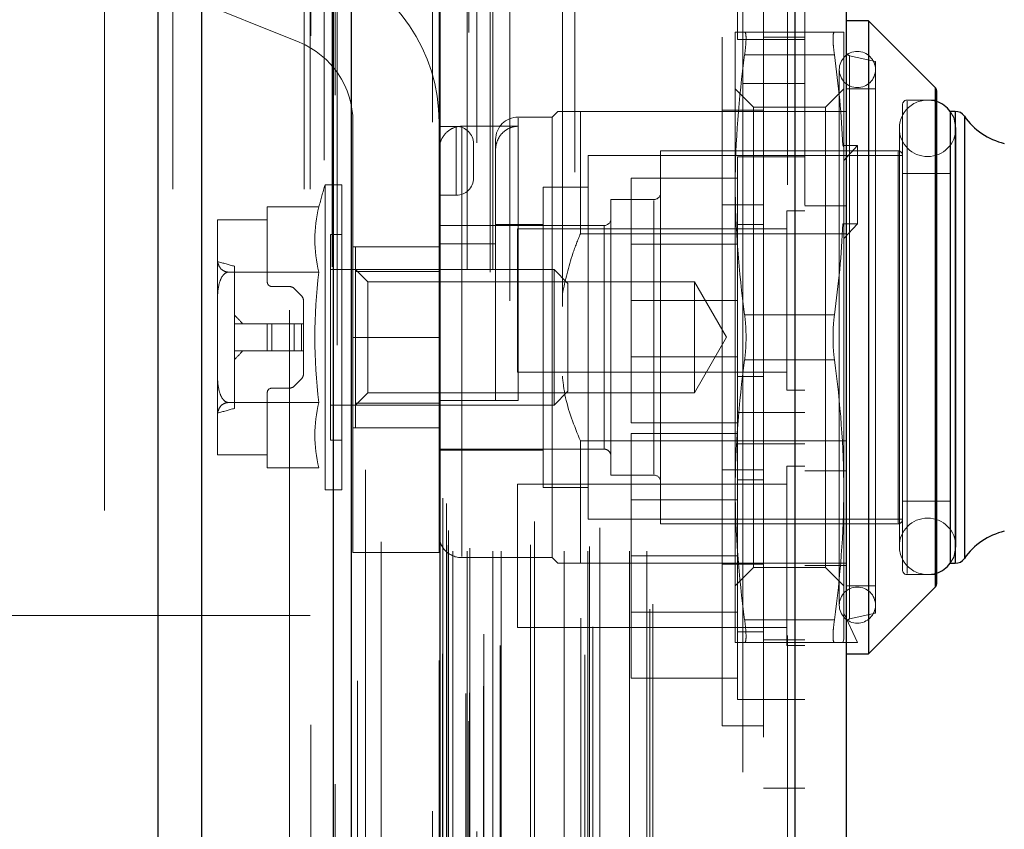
# Model space of a CAD drawing. Header units: inches. Extents: x 0.2 to 10.7, y 0.2 to 7.9.
# Tile 44 of 104: x 2.085 to 2.228, y 4.954 to 5.071. Entities that reach past the tile are written whole.
import ezdxf

# ---------------------------------------------------------------- set-up
doc = ezdxf.new("R2010")
doc.units = ezdxf.units.IN
doc.header["$MEASUREMENT"] = 0
doc.linetypes.add('HIDDEN', pattern=[0.07500000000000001, 0.05, -0.025])
doc.layers.add('DIMENSIONS', color=140, linetype='Continuous')
doc.styles.add('SLDTEXTSTYLE0', font='TXT', dxfattribs={"width": 0.7})
doc.dimstyles.new('SLDDIMSTYLE1', dxfattribs={"dimtxt": 0.0849609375, "dimasz": 0.13, "dimexe": 0, "dimexo": 0.0625, "dimgap": 0.021240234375, "dimtad": 0, "dimtih": 1, "dimtoh": 1, "dimlfac": 12, "dimrnd": 1e-09, "dimzin": 12, "dimdsep": 46, "dimtxsty": 'SLDTEXTSTYLE0', "dimsah": 1, "dimcen": 0.09, "dimadec": 0, "dimazin": 3, "dimtfac": 1, "dimtmove": 0, "dimatfit": 0, "dimfxl": 0, "dimfrac": 2, "dimtolj": 1, "dimtzin": 12, "dimarcsym": 0})

# ---------------------------------------------------------------- blocks, each defined once
blk = doc.blocks.new('_D_8')
at = {"layer": 'DIMENSIONS'}
for p, q in [((1.981681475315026, 4.952462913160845), (1.981681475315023, 5.831757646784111)), ((2.133514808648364, 5.232035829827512), (2.133514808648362, 5.831757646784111)), ((1.395652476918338, 5.706757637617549), (1.367122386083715, 5.706757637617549)), ((1.367122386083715, 5.706757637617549), (1.367122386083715, 5.571726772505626)), ((1.648121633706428, 5.706757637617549), (1.67665172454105, 5.706757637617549)), ((1.67665172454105, 5.706757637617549), (1.67665172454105, 5.571726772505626)), ((1.981681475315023, 5.706757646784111), (1.763254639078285, 5.706757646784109)), ((2.133514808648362, 5.706757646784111), (2.383514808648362, 5.706757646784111)), ((1.367122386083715, 5.571726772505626), (1.395652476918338, 5.571726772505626)), ((1.67665172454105, 5.571726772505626), (1.648121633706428, 5.571726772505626))]:
    blk.add_line(p, q, dxfattribs=at)
for points in [[(1.981681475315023, 5.706757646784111), (1.851681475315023, 5.72675764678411), (1.851681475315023, 5.686757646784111)], [(2.133514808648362, 5.706757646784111), (2.263514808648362, 5.686757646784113), (2.263514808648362, 5.726757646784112)]]:
    blk.add_solid(points, dxfattribs=at)
at = {"layer": 'DIMENSIONS', "char_height": 0.08333333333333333, "attachment_point": 1, "style": 'SLDTEXTSTYLE0'}
for s, insert in [('1.82', (1.395652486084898, 5.833200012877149)), ('46.3', (1.395652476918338, 5.679149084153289))]:
    blk.add_mtext(s, dxfattribs=dict(at, insert=insert))

msp = doc.modelspace()

# ---------------------------------------------------------------- linework, layer by layer
at = {"color": 7, "linetype": 'Continuous', "lineweight": 25}
for p, q in [((2.105438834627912, 3.246619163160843), (2.105438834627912, 5.192448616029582)), ((2.111802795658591, 3.246619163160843), (2.111802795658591, 5.191268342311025)), ((2.130878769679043, 3.246619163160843), (2.130878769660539, 5.182294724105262)), ((2.133514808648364, 3.246619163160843), (2.133514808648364, 5.182035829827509)), ((2.146317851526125, 5.156331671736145), (2.146317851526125, 3.272723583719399)), ((2.197838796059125, 5.147247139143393), (2.197838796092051, 3.28180811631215)), ((2.205275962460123, 5.144301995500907), (2.205275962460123, 3.284753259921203)), ((2.20855680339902, 5.071039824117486), (2.205275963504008, 5.071039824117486)), ((2.218207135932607, 5.061389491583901), (2.20855680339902, 5.071039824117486)), ((2.20855680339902, 5.071039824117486), (2.20855680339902, 4.979176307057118)), ((2.218207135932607, 5.061389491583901), (2.218207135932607, 4.988826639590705)), ((2.21839932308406, 5.060925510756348), (2.21839932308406, 4.989290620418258)), ((2.220367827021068, 5.057916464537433), (2.220367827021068, 4.992299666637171)), ((2.221108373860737, 5.057916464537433), (2.220397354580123, 5.057916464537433)), ((2.221108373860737, 5.057916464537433), (2.221108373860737, 4.992299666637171)), ((2.222454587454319, 5.057213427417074), (2.222454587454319, 4.99300270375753)), ((2.220397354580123, 4.992299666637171), (2.221108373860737, 4.992299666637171)), ((2.20855680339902, 4.979176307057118), (2.218207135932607, 4.988826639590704)), ((2.205275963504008, 4.979176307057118), (2.20855680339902, 4.979176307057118))]:
    msp.add_line(p, q, dxfattribs=at)
at = {"color": 7, "linetype": 'HIDDEN', "lineweight": 18}
for p, q in [((2.105438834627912, 5.192448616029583), (2.105438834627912, 3.246619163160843)), ((2.105438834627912, 5.192448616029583), (2.105438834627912, 3.246619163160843)), ((2.105438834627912, 3.246619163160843), (2.105438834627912, 5.19244861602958)), ((2.107560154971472, 3.246619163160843), (2.107560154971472, 5.191268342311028)), ((2.107560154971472, 3.246619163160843), (2.107560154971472, 5.191268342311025)), ((2.111802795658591, 3.246619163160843), (2.111802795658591, 5.191268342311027)), ((2.126636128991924, 3.246619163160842), (2.126636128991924, 5.182294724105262)), ((2.126636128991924, 3.246619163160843), (2.126636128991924, 5.182294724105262)), ((2.127514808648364, 3.246619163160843), (2.127514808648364, 5.182035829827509)), ((2.130878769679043, 3.246619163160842), (2.130878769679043, 5.182294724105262)), ((2.131132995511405, 3.260253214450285), (2.131132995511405, 5.168802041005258)), ((2.150543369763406, 3.269389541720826), (2.150543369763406, 5.159665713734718)), ((2.150543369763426, 3.269389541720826), (2.150543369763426, 5.159665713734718)), ((2.145275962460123, 5.156331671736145), (2.145275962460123, 3.272723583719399)), ((2.150118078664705, 3.273393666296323), (2.150118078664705, 5.155661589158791)), ((2.150627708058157, 3.273483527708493), (2.150627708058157, 5.155571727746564)), ((2.134388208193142, 3.275211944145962), (2.134388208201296, 5.153848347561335)), ((2.134388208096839, 3.27522035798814), (2.134388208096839, 5.153846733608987)), ((2.152681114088, 3.274458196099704), (2.152681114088, 5.154597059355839)), ((2.151688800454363, 5.153351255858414), (2.151688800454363, 3.275675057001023)), ((2.146215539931, 5.150637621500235), (2.146215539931, 3.278417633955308)), ((2.146242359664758, 3.278207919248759), (2.146242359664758, 5.150847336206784)), ((2.146693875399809, 3.279171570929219), (2.146693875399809, 5.149883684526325)), ((2.146693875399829, 3.279171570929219), (2.146693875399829, 5.149883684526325)), ((2.167355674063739, 3.279021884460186), (2.167355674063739, 5.150033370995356)), ((2.155078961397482, 3.28036268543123), (2.155078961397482, 5.148694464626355)), ((2.165924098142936, 5.149109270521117), (2.165924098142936, 3.279950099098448)), ((2.152712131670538, 3.28200531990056), (2.152712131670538, 5.147049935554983)), ((2.196796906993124, 5.147247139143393), (2.196796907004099, 3.281808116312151)), ((2.196796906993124, 3.28180811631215), (2.196796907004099, 5.147247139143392)), ((2.197838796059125, 3.28180811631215), (2.197838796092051, 5.147247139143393)), ((2.168536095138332, 3.283055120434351), (2.168536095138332, 5.146003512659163)), ((2.166771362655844, 3.284324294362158), (2.166771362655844, 5.144730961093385)), ((2.199275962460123, 5.144301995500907), (2.199275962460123, 3.284753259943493)), ((2.137824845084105, 3.286484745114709), (2.137824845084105, 5.14254605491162)), ((2.176788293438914, 3.285626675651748), (2.176788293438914, 5.143428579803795)), ((2.177221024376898, 3.286357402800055), (2.177221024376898, 5.142697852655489)), ((2.147364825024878, 3.294907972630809), (2.147364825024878, 5.134147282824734)), ((2.147364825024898, 3.294907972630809), (2.147364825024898, 5.134147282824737)), ((2.148207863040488, 3.2940746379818), (2.148207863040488, 5.134980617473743)), ((2.148207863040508, 3.2940746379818), (2.148207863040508, 5.134980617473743)), ((2.150281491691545, 5.134980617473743), (2.150281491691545, 3.2940746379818)), ((2.150281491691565, 3.2940746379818), (2.150281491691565, 5.134980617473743)), ((2.150698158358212, 3.294491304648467), (2.150698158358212, 5.134563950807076)), ((2.153614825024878, 5.134563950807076), (2.153614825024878, 3.294491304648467)), ((2.154031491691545, 3.2940746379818), (2.154031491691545, 5.134980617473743)), ((2.154031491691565, 5.134980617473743), (2.154031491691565, 3.2940746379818)), ((2.155204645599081, 3.2940746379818), (2.155204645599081, 5.134980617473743)), ((2.159503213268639, 3.294991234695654), (2.159503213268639, 5.134105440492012)), ((2.164375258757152, 3.2940746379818), (2.164375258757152, 5.134980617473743)), ((2.167820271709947, 3.2940746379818), (2.167820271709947, 5.134980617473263)), ((2.168032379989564, 3.294738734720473), (2.168032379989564, 5.134319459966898)), ((2.173855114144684, 3.2940746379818), (2.173855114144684, 5.134980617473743)), ((2.176387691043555, 3.2940746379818), (2.176387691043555, 5.134980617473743)), ((2.176387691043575, 3.2940746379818), (2.176387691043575, 5.134980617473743)), ((2.147609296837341, 3.297069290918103), (2.147609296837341, 5.131985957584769)), ((2.169546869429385, 3.297440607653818), (2.169546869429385, 5.131614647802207)), ((2.190275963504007, 5.06198595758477), (2.190275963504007, 5.131985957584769)), ((2.156495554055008, 5.130414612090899), (2.156495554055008, 3.298626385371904)), ((2.160050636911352, 3.298369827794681), (2.160050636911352, 5.130685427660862)), ((2.160050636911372, 3.298369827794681), (2.160050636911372, 5.130685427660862)), ((2.164106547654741, 5.129585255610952), (2.164106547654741, 3.2994713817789)), ((2.14674722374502, 3.301760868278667), (2.14674722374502, 5.127294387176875)), ((2.146747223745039, 3.301760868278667), (2.146747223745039, 5.127294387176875)), ((2.147294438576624, 3.300987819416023), (2.147294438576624, 5.12806743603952)), ((2.147294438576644, 3.300987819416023), (2.147294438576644, 5.12806743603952)), ((2.131421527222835, 5.123983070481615), (2.131421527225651, 3.305086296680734)), ((2.135555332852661, 3.305851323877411), (2.135555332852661, 5.123203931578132)), ((2.193275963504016, 5.115916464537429), (2.193275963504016, 5.06198595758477)), ((2.189525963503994, 5.109999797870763), (2.189525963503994, 5.068333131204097)), ((2.097681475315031, 5.099952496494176), (2.097681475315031, 4.782744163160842)), ((2.124514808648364, 3.329035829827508), (2.124514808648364, 5.099952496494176)), ((2.124514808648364, 3.329035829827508), (2.124514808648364, 5.099952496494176)), ((2.124514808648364, 3.329035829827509), (2.124514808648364, 5.099952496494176)), ((2.124514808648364, 3.329035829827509), (2.124514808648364, 5.099952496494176)), ((2.187275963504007, 4.968691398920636), (2.187275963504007, 5.081524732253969)), ((2.103514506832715, 5.077000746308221), (2.125907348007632, 5.067944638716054)), ((2.189199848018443, 5.069399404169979), (2.189199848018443, 5.047253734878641)), ((2.189525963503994, 5.068333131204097), (2.193275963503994, 5.068333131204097)), ((2.203590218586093, 5.069399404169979), (2.190557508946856, 5.069399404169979)), ((2.199275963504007, 5.068666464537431), (2.193275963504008, 5.068666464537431)), ((2.193275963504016, 5.068333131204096), (2.199275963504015, 5.068333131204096)), ((2.204947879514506, 5.069399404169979), (2.204947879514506, 5.052691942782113)), ((2.203590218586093, 5.066118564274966), (2.190557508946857, 5.066118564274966)), ((2.203590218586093, 5.066118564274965), (2.190557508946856, 5.066118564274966)), ((2.209541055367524, 5.065134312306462), (2.205784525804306, 5.066001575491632)), ((2.205784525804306, 4.984251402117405), (2.205784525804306, 5.0659647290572)), ((2.204291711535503, 5.063986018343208), (2.204291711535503, 4.986230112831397)), ((2.209541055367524, 5.065134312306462), (2.209541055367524, 4.985081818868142)), ((2.191863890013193, 5.058533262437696), (2.189199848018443, 5.061197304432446)), ((2.190275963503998, 5.06198596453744), (2.190275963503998, 3.367069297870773)), ((2.190275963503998, 5.06198596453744), (2.190275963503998, 3.367069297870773)), ((2.190275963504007, 3.367069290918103), (2.190275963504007, 5.06198595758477)), ((2.190275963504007, 5.06198595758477), (2.199275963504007, 5.06198595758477)), ((2.190275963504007, 3.367069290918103), (2.190275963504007, 5.06198595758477)), ((2.193275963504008, 3.367069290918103), (2.193275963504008, 5.06198595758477)), ((2.204947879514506, 5.061197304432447), (2.202283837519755, 5.058533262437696)), ((2.209541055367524, 5.061197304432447), (2.205275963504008, 5.061197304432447)), ((2.218207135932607, 5.025108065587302), (2.218207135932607, 5.061389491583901)), ((2.21839932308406, 5.059556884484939), (2.214134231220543, 5.059556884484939)), ((2.191863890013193, 5.058533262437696), (2.191863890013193, 5.041820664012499)), ((2.202283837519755, 5.058533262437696), (2.191863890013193, 5.058533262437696)), ((2.202283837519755, 5.058533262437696), (2.202283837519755, 5.041820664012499)), ((2.21347806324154, 5.058900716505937), (2.21347806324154, 4.991315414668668)), ((2.214134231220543, 4.990806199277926), (2.214134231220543, 5.059409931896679)), ((2.162625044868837, 5.05709625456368), (2.157703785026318, 5.05709625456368)), ((2.157703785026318, 5.015921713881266), (2.157703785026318, 5.056950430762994)), ((2.16344525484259, 5.057916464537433), (2.162625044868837, 5.05709625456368)), ((2.162625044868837, 5.05709625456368), (2.162625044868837, 4.993119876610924)), ((2.166726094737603, 5.057916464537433), (2.166726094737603, 5.040142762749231)), ((2.166726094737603, 5.057916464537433), (2.199275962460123, 5.057916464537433)), ((2.187275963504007, 5.058066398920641), (2.193275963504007, 5.058066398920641)), ((2.199275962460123, 5.057916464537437), (2.205275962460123, 5.057916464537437)), ((2.220397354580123, 5.057916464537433), (2.220367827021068, 5.057916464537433)), ((2.221108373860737, 5.025108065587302), (2.221108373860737, 5.057916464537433)), ((2.222454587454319, 5.025108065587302), (2.222454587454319, 5.057213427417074)), ((2.133720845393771, 5.056356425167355), (2.133720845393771, 5.025106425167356)), ((2.146220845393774, 5.025106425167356), (2.146220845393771, 5.056356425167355)), ((2.148720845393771, 5.055731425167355), (2.146220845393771, 5.055731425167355)), ((2.148720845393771, 5.045731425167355), (2.148720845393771, 5.055731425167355)), ((2.148720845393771, 5.055731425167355), (2.148720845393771, 5.045731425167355)), ((2.149501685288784, 5.055748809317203), (2.149501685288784, 4.993270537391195)), ((2.149501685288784, 5.055748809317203), (2.157703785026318, 5.055748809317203)), ((2.213015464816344, 5.055455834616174), (2.213015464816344, 4.994760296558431)), ((2.221217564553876, 4.994760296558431), (2.221217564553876, 5.055455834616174)), ((2.154422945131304, 5.053815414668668), (2.154422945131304, 5.052305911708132)), ((2.151220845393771, 5.048231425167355), (2.151220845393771, 5.053231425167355)), ((2.206916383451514, 5.052936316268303), (2.204818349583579, 5.052936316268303)), ((2.204818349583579, 5.052936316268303), (2.204947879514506, 5.052691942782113)), ((2.204947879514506, 5.050804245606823), (2.206916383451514, 5.052936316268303)), ((2.204947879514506, 5.052691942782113), (2.204947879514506, 5.050804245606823)), ((2.206916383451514, 5.052936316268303), (2.206916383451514, 5.041571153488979)), ((2.154422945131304, 5.052305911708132), (2.154422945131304, 5.038698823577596)), ((2.167874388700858, 5.051518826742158), (2.167874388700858, 4.998697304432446)), ((2.21347806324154, 5.051518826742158), (2.167874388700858, 5.051518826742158)), ((2.1783730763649, 5.05217499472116), (2.1783730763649, 4.998041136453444)), ((2.212821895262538, 5.05217499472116), (2.1783730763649, 5.05217499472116)), ((2.189525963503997, 5.05129146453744), (2.189525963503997, 5.030458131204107)), ((2.193275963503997, 5.05129146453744), (2.189525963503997, 5.05129146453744)), ((2.19927596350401, 5.051333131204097), (2.19327596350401, 5.051333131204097)), ((2.212821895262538, 4.998189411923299), (2.212821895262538, 5.052026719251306)), ((2.204947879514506, 5.041326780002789), (2.204947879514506, 5.050804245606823)), ((2.189525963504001, 5.048208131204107), (2.174109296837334, 5.048208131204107)), ((2.174109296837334, 5.048208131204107), (2.174109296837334, 5.030458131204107)), ((2.220367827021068, 5.048894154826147), (2.21347806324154, 5.048894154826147)), ((2.129671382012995, 5.047253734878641), (2.129671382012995, 5.002962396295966)), ((2.132113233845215, 5.047253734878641), (2.129671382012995, 5.047253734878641)), ((2.132113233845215, 5.047253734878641), (2.132113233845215, 5.002962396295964)), ((2.161312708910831, 5.046925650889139), (2.161312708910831, 5.003290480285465)), ((2.167874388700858, 5.046925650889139), (2.161312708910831, 5.046925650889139)), ((2.189199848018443, 5.047253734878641), (2.189199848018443, 5.002962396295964)), ((2.148720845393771, 5.045731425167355), (2.146220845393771, 5.045731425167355)), ((2.121286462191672, 5.044050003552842), (2.121286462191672, 5.042155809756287)), ((2.12878230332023, 5.044050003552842), (2.121286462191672, 5.044050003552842)), ((2.171155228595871, 5.045121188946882), (2.171155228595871, 5.005094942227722)), ((2.177388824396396, 5.045121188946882), (2.171155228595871, 5.045121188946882)), ((2.177388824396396, 5.005240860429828), (2.177388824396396, 5.044975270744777)), ((2.187275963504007, 5.044357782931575), (2.193275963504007, 5.044357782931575)), ((2.199275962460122, 5.044207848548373), (2.205275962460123, 5.044207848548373)), ((2.196671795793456, 5.04347896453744), (2.196671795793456, 5.030458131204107)), ((2.199275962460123, 5.04347896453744), (2.196671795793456, 5.04347896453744)), ((2.114068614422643, 5.042096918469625), (2.114068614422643, 5.042066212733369)), ((2.114068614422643, 5.042066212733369), (2.114068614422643, 5.036562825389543)), ((2.121286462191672, 5.042155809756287), (2.114069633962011, 5.042155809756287)), ((2.121286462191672, 5.042155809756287), (2.121286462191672, 5.033146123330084)), ((2.170170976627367, 5.041348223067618), (2.146220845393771, 5.041348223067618)), ((2.161312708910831, 5.041512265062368), (2.154422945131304, 5.041512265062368)), ((2.170170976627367, 5.008905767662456), (2.170170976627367, 5.041310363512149)), ((2.193275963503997, 5.041499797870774), (2.189525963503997, 5.041499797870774)), ((2.191863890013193, 5.041820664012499), (2.191863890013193, 4.991682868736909)), ((2.202283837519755, 5.041820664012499), (2.202283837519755, 4.991682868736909)), ((2.204818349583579, 5.041571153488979), (2.204947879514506, 5.041326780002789)), ((2.206916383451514, 5.041571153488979), (2.204818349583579, 5.041571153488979)), ((2.204947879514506, 5.039439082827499), (2.206916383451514, 5.041571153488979)), ((2.204947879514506, 5.041326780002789), (2.204947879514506, 5.002962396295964)), ((2.130472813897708, 5.040035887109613), (2.130472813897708, 5.010180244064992)), ((2.132113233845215, 5.040035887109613), (2.130472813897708, 5.040035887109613)), ((2.157609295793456, 5.040874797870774), (2.157609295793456, 5.030458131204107)), ((2.196671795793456, 5.040874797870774), (2.157609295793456, 5.040874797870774)), ((2.166726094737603, 5.040142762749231), (2.205275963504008, 5.040142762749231)), ((2.146220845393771, 5.038231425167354), (2.133720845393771, 5.038231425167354)), ((2.134081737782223, 5.038231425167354), (2.134081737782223, 5.034674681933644)), ((2.146220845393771, 5.038698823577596), (2.154422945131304, 5.038698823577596)), ((2.154422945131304, 5.015921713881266), (2.154422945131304, 5.038698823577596)), ((2.189525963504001, 5.038620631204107), (2.174109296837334, 5.038620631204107)), ((2.114068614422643, 5.036562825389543), (2.114068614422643, 5.030611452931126)), ((2.116529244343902, 5.035425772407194), (2.116529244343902, 5.01479035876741)), ((2.12878230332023, 5.034579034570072), (2.115645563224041, 5.034579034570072)), ((2.162908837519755, 5.034950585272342), (2.130472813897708, 5.034950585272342)), ((2.135858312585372, 5.033174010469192), (2.134081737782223, 5.034950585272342)), ((2.134081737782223, 5.034674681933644), (2.146220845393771, 5.034674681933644)), ((2.134081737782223, 5.034674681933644), (2.134081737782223, 5.015541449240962)), ((2.162908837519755, 5.034950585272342), (2.162908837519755, 5.015265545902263)), ((2.164921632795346, 5.032937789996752), (2.162908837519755, 5.034950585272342)), ((2.121942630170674, 5.032489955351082), (2.124487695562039, 5.032489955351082)), ((2.135858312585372, 5.033174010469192), (2.135858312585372, 5.025108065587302)), ((2.183291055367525, 5.033174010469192), (2.135858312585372, 5.033174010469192)), ((2.164921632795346, 5.032937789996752), (2.164921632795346, 5.017278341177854)), ((2.183291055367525, 5.033174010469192), (2.183291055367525, 5.017042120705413)), ((2.187947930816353, 5.025108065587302), (2.183291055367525, 5.033174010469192)), ((2.125183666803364, 5.032201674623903), (2.126247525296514, 5.031137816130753)), ((2.114068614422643, 5.030611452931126), (2.114068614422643, 5.019604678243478)), ((2.126535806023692, 5.030441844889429), (2.126535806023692, 5.02707656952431)), ((2.157609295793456, 5.030458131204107), (2.157609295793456, 5.02004146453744)), ((2.189525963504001, 5.030458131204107), (2.174109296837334, 5.030458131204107)), ((2.174109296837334, 5.030458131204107), (2.174109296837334, 5.012708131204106)), ((2.189525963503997, 5.030458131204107), (2.189525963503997, 5.014208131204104)), ((2.196671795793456, 5.030458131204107), (2.196671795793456, 5.017437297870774)), ((2.203590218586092, 5.028388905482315), (2.190557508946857, 5.028388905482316)), ((2.203590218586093, 5.028388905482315), (2.190557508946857, 5.028388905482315)), ((2.116529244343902, 5.02707656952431), (2.121286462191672, 5.02707656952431)), ((2.121286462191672, 5.023139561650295), (2.121286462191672, 5.02707656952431)), ((2.121286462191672, 5.02707656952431), (2.121942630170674, 5.02707656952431)), ((2.121942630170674, 5.023139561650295), (2.121942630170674, 5.02707656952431)), ((2.121942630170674, 5.02707656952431), (2.124487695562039, 5.02707656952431)), ((2.121942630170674, 5.023139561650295), (2.121942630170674, 5.02707656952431)), ((2.124487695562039, 5.023139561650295), (2.124487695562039, 5.02707656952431)), ((2.124487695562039, 5.02707656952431), (2.125183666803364, 5.02707656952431)), ((2.124487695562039, 5.023139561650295), (2.124487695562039, 5.02707656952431)), ((2.125183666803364, 5.023139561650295), (2.125183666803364, 5.02707656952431)), ((2.125183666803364, 5.02707656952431), (2.126247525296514, 5.02707656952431)), ((2.125183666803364, 5.023139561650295), (2.125183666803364, 5.02707656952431)), ((2.126247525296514, 5.023139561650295), (2.126247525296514, 5.02707656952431)), ((2.126247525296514, 5.02707656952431), (2.126535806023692, 5.02707656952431)), ((2.126247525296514, 5.023139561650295), (2.126247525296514, 5.02707656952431)), ((2.126535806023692, 5.023139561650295), (2.126535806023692, 5.02707656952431)), ((2.146220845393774, 5.025106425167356), (2.133720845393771, 5.025106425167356)), ((2.146220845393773, 5.025106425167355), (2.133720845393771, 5.025106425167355)), ((2.133720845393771, 5.025106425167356), (2.133720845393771, 4.993856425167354)), ((2.135858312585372, 5.025108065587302), (2.135858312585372, 5.017042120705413)), ((2.146220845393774, 5.025106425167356), (2.146220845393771, 4.993856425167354)), ((2.183291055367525, 5.017042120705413), (2.187947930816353, 5.025108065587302)), ((2.218207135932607, 4.988826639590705), (2.218207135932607, 5.025108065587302)), ((2.221108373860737, 4.992299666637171), (2.221108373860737, 5.025108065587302)), ((2.222454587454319, 4.99300270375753), (2.222454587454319, 5.025108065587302)), ((2.116529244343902, 5.023139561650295), (2.121286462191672, 5.023139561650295)), ((2.121286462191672, 5.023139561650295), (2.121942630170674, 5.023139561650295)), ((2.121942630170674, 5.023139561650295), (2.124487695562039, 5.023139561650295)), ((2.124487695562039, 5.023139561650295), (2.125183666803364, 5.023139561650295)), ((2.125183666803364, 5.023139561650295), (2.126247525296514, 5.023139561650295)), ((2.126247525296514, 5.023139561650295), (2.126535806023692, 5.023139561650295)), ((2.126535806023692, 5.023139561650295), (2.126535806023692, 5.019774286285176)), ((2.174109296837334, 5.022295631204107), (2.189525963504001, 5.022295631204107)), ((2.203590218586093, 5.02182722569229), (2.190557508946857, 5.02182722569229)), ((2.203590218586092, 5.02182722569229), (2.190557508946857, 5.021827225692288)), ((2.114068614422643, 5.019604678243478), (2.114068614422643, 5.013653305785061)), ((2.157609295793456, 5.02004146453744), (2.196671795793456, 5.02004146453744)), ((2.126247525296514, 5.019078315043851), (2.125183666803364, 5.018014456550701)), ((2.189525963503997, 5.019416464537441), (2.193275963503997, 5.019416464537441)), ((2.121286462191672, 5.01707000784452), (2.121286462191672, 5.008060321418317)), ((2.124487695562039, 5.017726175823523), (2.121942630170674, 5.017726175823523)), ((2.134081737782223, 5.015265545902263), (2.135858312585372, 5.017042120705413)), ((2.135858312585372, 5.017042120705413), (2.183291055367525, 5.017042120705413)), ((2.162908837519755, 5.015265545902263), (2.164921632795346, 5.017278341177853)), ((2.196671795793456, 5.017437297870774), (2.199275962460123, 5.017437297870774)), ((2.128782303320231, 5.015637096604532), (2.115645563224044, 5.015637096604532)), ((2.130472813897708, 5.015265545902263), (2.162908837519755, 5.015265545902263)), ((2.134081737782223, 5.015541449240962), (2.134081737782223, 5.01198470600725)), ((2.134081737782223, 5.015541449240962), (2.146220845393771, 5.015541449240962)), ((2.146220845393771, 5.015921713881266), (2.154422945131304, 5.015921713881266)), ((2.189525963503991, 5.014208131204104), (2.189525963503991, 4.972541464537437)), ((2.193275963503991, 5.014208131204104), (2.189525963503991, 5.014208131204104)), ((2.199275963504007, 5.014208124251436), (2.193275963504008, 5.014208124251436)), ((2.114068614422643, 5.013653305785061), (2.114068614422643, 5.008149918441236)), ((2.189525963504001, 5.012708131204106), (2.174109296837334, 5.012708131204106)), ((2.146220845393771, 5.011981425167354), (2.133720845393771, 5.011981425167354)), ((2.134081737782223, 5.01198470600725), (2.146220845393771, 5.01198470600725)), ((2.189525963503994, 5.011124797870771), (2.174109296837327, 5.011124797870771)), ((2.174109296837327, 5.011124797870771), (2.174109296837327, 4.993374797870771)), ((2.130472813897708, 5.010180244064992), (2.132113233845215, 5.010180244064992)), ((2.166726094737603, 5.010073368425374), (2.166726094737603, 4.992299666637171)), ((2.166726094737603, 5.010073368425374), (2.205275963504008, 5.010073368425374)), ((2.189525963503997, 5.009624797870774), (2.193275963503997, 5.009624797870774)), ((2.19327596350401, 5.00966646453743), (2.19927596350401, 5.00966646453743)), ((2.114068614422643, 5.008149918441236), (2.114068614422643, 5.00811921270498)), ((2.146220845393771, 5.008867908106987), (2.170170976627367, 5.008867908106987)), ((2.146220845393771, 5.008703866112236), (2.161312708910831, 5.008703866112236)), ((2.114069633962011, 5.008060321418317), (2.121286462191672, 5.008060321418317)), ((2.121286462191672, 5.008060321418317), (2.121286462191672, 5.006166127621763)), ((2.128782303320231, 5.006166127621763), (2.121286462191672, 5.006166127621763)), ((2.187275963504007, 5.005858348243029), (2.193275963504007, 5.005858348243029)), ((2.196671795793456, 5.006395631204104), (2.196671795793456, 4.980353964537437)), ((2.199275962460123, 5.006395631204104), (2.196671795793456, 5.006395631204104)), ((2.199275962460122, 5.005708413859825), (2.205275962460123, 5.005708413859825)), ((2.157609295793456, 5.003791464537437), (2.157609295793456, 4.982958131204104)), ((2.196671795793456, 5.003791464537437), (2.157609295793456, 5.003791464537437)), ((2.171155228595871, 5.005094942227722), (2.177388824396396, 5.005094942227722)), ((2.193275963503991, 5.004416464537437), (2.189525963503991, 5.004416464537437)), ((2.129671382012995, 5.002962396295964), (2.132113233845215, 5.002962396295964)), ((2.161312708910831, 5.003290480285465), (2.167874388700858, 5.003290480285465)), ((2.189199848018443, 5.002962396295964), (2.189199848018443, 4.980816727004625)), ((2.204947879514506, 5.002962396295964), (2.204947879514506, 4.981305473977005)), ((2.189525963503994, 5.001537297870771), (2.174109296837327, 5.001537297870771)), ((2.21347806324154, 5.001321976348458), (2.220367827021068, 5.001321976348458)), ((2.167874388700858, 4.998697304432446), (2.21347806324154, 4.998697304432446)), ((2.1783730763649, 4.998041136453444), (2.212821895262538, 4.998041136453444)), ((2.133720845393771, 4.993856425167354), (2.146220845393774, 4.993856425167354)), ((2.149501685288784, 4.993119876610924), (2.162625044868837, 4.993119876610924)), ((2.162625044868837, 4.993119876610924), (2.16344525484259, 4.992299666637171)), ((2.189525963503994, 4.993374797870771), (2.174109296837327, 4.993374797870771)), ((2.174109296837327, 4.993374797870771), (2.174109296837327, 4.97562479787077)), ((2.166726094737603, 4.992299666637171), (2.205275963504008, 4.992299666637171)), ((2.187275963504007, 4.992149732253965), (2.193275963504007, 4.992149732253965)), ((2.189199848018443, 4.989018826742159), (2.191863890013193, 4.991682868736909)), ((2.191863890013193, 4.991682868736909), (2.202283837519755, 4.991682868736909)), ((2.199275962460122, 4.99199979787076), (2.205275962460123, 4.99199979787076)), ((2.202283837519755, 4.991682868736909), (2.204947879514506, 4.989018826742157)), ((2.220367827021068, 4.992299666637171), (2.220397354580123, 4.992299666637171)), ((2.214134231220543, 4.990659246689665), (2.21839932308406, 4.990659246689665)), ((2.205275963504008, 4.989018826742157), (2.209541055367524, 4.989018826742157)), ((2.174109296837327, 4.98521229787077), (2.189525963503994, 4.98521229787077)), ((2.036306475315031, 4.984702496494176), (2.090931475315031, 4.984702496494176)), ((2.090931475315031, 4.432869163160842), (2.090931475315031, 4.984702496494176)), ((2.090931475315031, 4.432869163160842), (2.090931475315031, 4.984702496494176)), ((2.090931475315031, 4.984702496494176), (2.093931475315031, 4.984702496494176)), ((2.093931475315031, 4.432869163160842), (2.093931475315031, 4.984702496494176)), ((2.093931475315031, 4.984702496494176), (2.102931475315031, 4.984702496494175)), ((2.099931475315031, 4.432869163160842), (2.099931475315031, 4.984702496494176)), ((2.102931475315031, 4.432869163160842), (2.102931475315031, 4.984702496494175)), ((2.102931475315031, 4.984702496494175), (2.127514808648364, 4.984702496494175)), ((2.102931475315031, 4.432869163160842), (2.102931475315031, 4.984702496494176)), ((2.203590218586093, 4.984097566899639), (2.190557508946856, 4.984097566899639)), ((2.203590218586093, 4.984097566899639), (2.190557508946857, 4.984097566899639)), ((2.206916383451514, 4.980816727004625), (2.204947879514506, 4.985080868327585)), ((2.205784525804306, 4.984214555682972), (2.209541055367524, 4.985081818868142)), ((2.157609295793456, 4.982958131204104), (2.196671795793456, 4.982958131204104)), ((2.189525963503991, 4.982333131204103), (2.193275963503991, 4.982333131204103)), ((2.193275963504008, 4.98116646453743), (2.199275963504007, 4.98116646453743)), ((2.204818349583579, 4.980816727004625), (2.204947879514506, 4.981305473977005)), ((2.203590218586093, 4.980816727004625), (2.190557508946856, 4.980816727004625)), ((2.196671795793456, 4.980353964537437), (2.199275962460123, 4.980353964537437)), ((2.204818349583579, 4.980816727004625), (2.206916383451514, 4.980816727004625)), ((2.189525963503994, 4.97562479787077), (2.174109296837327, 4.97562479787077)), ((2.189525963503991, 4.972541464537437), (2.193275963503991, 4.972541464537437)), ((2.193275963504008, 4.97254145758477), (2.199275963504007, 4.97254145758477)), ((2.187275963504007, 4.968691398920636), (2.193275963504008, 4.968691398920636)), ((2.193275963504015, 4.959666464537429), (2.199275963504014, 4.959666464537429))]:
    msp.add_line(p, q, dxfattribs=at)
at = {"color": 7, "linetype": 'HIDDEN', "lineweight": 18, "flags": 128}
for points in [[(2.127625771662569, 5.168859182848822), (2.127625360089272, 4.229623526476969), (2.127625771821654, 3.26019629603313)], [(2.129525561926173, 5.150818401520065), (2.129525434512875, 4.229623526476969), (2.129525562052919, 3.278238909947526)], [(2.137824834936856, 3.286485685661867), (2.137824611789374, 4.137290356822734), (2.137824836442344, 5.14256996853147)], [(2.130696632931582, 5.135361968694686), (2.13069588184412, 4.229623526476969), (2.130696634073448, 3.293710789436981)], [(2.130696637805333, 5.135360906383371), (2.13069600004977, 4.253140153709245), (2.130696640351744, 3.293693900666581)], [(2.137812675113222, 3.295398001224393), (2.137812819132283, 4.199413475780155), (2.137812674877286, 5.133655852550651)], [(2.221217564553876, 5.055455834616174), (2.220905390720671, 5.057025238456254), (2.220397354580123, 5.057916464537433)], [(2.220397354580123, 4.992299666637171), (2.220905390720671, 4.993190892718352), (2.221217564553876, 4.994760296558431)]]:
    msp.add_lwpolyline(points, dxfattribs=at)
at = {"color": 7, "linetype": 'HIDDEN', "lineweight": 18}
for centre, radius, start, end in [((2.121220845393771, 5.056356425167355), 0.02500000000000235, 0, 67.98061864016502), ((2.121220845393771, 5.056356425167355), 0.01250000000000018, 0, 67.98061864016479), ((2.206916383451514, 5.063986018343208), 0.00262467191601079, 0, 180), ((2.205932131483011, 5.066640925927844), 0.0006561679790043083, 180.0000000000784, 256.9999999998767), ((2.206916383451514, 5.063986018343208), 0.00262467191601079, 180, 0), ((2.21711651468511, 5.055455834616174), 0.004101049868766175, 71.77194722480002, 180), ((2.214134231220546, 5.058900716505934), 0.0006561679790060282, 90.00000000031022, 179.9999999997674), ((2.157703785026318, 5.053815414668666), 0.003280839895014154, 90, 179.999999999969), ((2.148720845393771, 5.053231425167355), 0.002500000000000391, 0, 90), ((2.21711651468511, 5.055455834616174), 0.004101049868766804, 180, 0), ((2.212821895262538, 5.051518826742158), 0.0006561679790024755, 0, 90), ((2.148720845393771, 5.048231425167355), 0.002500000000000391, 270.0000000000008, 0), ((2.203254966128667, 5.025108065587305), 0.07684383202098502, 163.2503397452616, 165.7295548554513), ((2.177388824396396, 5.046105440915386), 0.0009842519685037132, 270.0000000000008, 0), ((2.147213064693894, 5.039314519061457), 0.01902939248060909, 165.5904657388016, 194.4095342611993), ((2.117943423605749, 5.042066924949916), 0.003874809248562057, 178.6855685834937, 180.010531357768), ((2.115769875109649, 5.042096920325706), 0.001701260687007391, 178.0163004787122, 180.0000625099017), ((2.117943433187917, 5.042066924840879), 0.003874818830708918, 178.685570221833, 180.0105297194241), ((2.170170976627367, 5.042332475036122), 0.0009842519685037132, 270.0000000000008, 0), ((1.641839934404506, 3.338904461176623), 1.761679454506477, 74.36829725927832, 74.45138207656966), ((2.203254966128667, 5.025108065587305), 0.07507247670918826, 172.7523851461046, 187.2476148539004), ((2.121942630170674, 5.033146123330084), 0.0006561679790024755, 180, 270.0000000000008), ((2.124487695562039, 5.031505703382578), 0.0009842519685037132, 45, 90.00000000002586), ((2.125551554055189, 5.030441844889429), 0.0009842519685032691, 0, 44.99999999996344), ((2.125551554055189, 5.019774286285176), 0.0009842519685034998, 315.0000000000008, 0), ((2.121942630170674, 5.01707000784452), 0.0006561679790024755, 90, 180), ((2.124487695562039, 5.018710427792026), 0.0009842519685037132, 269.9999999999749, 315.0000000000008), ((2.147213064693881, 5.010901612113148), 0.01902939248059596, 165.5904657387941, 194.4095342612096), ((1.641840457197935, 6.711309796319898), 1.761677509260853, 285.5486178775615, 285.6317027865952), ((2.117943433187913, 5.008149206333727), 0.003874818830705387, 179.9894702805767, 181.3144297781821), ((2.11794342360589, 5.008149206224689), 0.003874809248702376, 179.9894686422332, 181.3144314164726), ((2.115769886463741, 5.008119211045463), 0.001701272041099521, 179.9999441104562, 181.9836929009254), ((2.170170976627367, 5.007883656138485), 0.0009842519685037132, 359.9999999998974, 90), ((2.177388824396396, 5.004110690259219), 0.0009842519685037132, 0, 90), ((2.212821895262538, 4.998697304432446), 0.0006561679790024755, 270.0000000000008, 0), ((2.21711651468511, 4.994760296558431), 0.004101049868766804, 0, 180), ((2.149501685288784, 4.996400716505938), 0.003280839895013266, 180, 270.0000000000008), ((2.21711651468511, 4.994760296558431), 0.004101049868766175, 180, 288.2280527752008), ((2.214134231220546, 4.991315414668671), 0.0006561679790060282, 180.000000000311, 269.9999999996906), ((2.206916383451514, 4.986230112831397), 0.00262467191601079, 0, 180), ((2.206916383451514, 4.986230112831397), 0.00262467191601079, 180, 0), ((2.205932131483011, 4.98357520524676), 0.0006561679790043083, 103.0000000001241, 179.9999999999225)]:
    msp.add_arc(centre, radius, start, end, dxfattribs=at)
at = {"color": 7, "linetype": 'Continuous', "lineweight": 25}
for centre, radius, start, end in [((2.217743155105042, 5.060925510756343), 0.0006561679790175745, 4.653278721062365e-10, 44.99999999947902), ((2.21711651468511, 5.055455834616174), 0.004101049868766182, 36.86989764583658, 71.77194722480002), ((2.221108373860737, 5.056276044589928), 0.001640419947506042, 34.84990457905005, 90), ((2.230531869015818, 5.062837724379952), 0.00984251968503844, 214.849904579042, 256.5458794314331), ((2.230531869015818, 4.987378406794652), 0.00984251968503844, 103.4541205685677, 145.1500954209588), ((2.221108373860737, 4.993940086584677), 0.001640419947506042, 270.0000000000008, 325.1500954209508), ((2.21711651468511, 4.994760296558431), 0.004101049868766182, 288.2280527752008, 323.1301023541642), ((2.217743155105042, 4.989290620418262), 0.0006561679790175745, 315.000000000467, 359.9999999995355)]:
    msp.add_arc(centre, radius, start, end, dxfattribs=at)
at = {"color": 7, "linetype": 'HIDDEN', "lineweight": 18}
for points in [[(2.189199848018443, 5.069399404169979), (2.189199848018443, 5.069399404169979), (2.189701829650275, 5.069399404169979), (2.190557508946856, 5.069399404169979)], [(2.203590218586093, 5.069399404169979), (2.204445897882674, 5.069399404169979), (2.204947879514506, 5.069399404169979), (2.204947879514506, 5.069399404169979)], [(2.190557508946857, 5.066118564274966), (2.189701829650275, 5.059852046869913), (2.189199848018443, 5.053566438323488), (2.189199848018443, 5.047253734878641)], [(2.203590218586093, 5.066118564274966), (2.204188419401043, 5.061737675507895), (2.204618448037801, 5.057345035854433), (2.204818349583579, 5.052936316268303)], [(2.189199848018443, 5.047253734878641), (2.189199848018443, 5.040941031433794), (2.189701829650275, 5.034655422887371), (2.190557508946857, 5.028388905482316)], [(2.204818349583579, 5.041571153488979), (2.204618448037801, 5.037162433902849), (2.204188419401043, 5.032769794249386), (2.203590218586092, 5.028388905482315)], [(2.117694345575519, 5.027076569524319), (2.117341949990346, 5.027519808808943), (2.116943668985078, 5.027919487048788), (2.116529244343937, 5.028303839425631)], [(2.116529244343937, 5.021912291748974), (2.116943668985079, 5.022296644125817), (2.117341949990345, 5.02269632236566), (2.117694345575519, 5.023139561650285)], [(2.190557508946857, 5.02182722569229), (2.189701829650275, 5.015560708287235), (2.189199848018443, 5.00927509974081), (2.189199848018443, 5.002962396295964)], [(2.204947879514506, 5.002962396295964), (2.204947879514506, 5.00927509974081), (2.204445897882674, 5.015560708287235), (2.203590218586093, 5.02182722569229)], [(2.189199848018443, 5.002962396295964), (2.189199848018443, 4.996649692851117), (2.189701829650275, 4.990364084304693), (2.190557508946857, 4.984097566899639)], [(2.203590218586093, 4.984097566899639), (2.204445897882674, 4.990364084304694), (2.204947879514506, 4.996649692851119), (2.204947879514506, 5.002962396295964)], [(2.190557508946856, 4.980816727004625), (2.189701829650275, 4.980816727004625), (2.189199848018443, 4.980816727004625), (2.189199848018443, 4.980816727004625)], [(2.204818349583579, 4.980816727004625), (2.204618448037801, 4.980816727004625), (2.204188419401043, 4.980816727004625), (2.203590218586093, 4.980816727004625)]]:
    msp.add_open_spline(points, degree=3, dxfattribs=at)
for points, knots in [([(2.190557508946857, 5.06939940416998), (2.190625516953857, 5.06939940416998), (2.190676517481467, 5.069325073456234), (2.190746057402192, 5.069029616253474), (2.190763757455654, 5.068807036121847), (2.190763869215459, 5.068236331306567), (2.190746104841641, 5.067880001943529), (2.190677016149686, 5.067073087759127), (2.190625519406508, 5.066616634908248), (2.190557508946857, 5.066118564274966)], [0, 0, 0, 0, 0.25, 0.25, 0.5, 0.5, 0.75, 0.75, 1, 1, 1, 1]), ([(2.203590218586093, 5.066118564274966), (2.203522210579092, 5.0666166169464), (2.203471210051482, 5.067068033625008), (2.203401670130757, 5.067878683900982), (2.203383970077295, 5.068233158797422), (2.203383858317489, 5.068804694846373), (2.203401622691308, 5.06902865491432), (2.203470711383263, 5.069323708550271), (2.203522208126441, 5.06939940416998), (2.203590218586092, 5.06939940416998)], [0, 0, 0, 0, 0.25, 0.25, 0.5, 0.5, 0.75, 0.75, 1, 1, 1, 1]), ([(2.166726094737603, 5.057916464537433), (2.16592306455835, 5.057916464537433), (2.16429257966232, 5.057916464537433), (2.163290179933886, 5.057916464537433), (2.163508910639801, 5.057916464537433), (2.16353777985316, 5.057916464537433)], [0, 0, 0, 0, 0.4572276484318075, 0.9283620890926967, 1, 1, 1, 1]), ([(2.149501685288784, 5.055748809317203), (2.149057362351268, 5.055748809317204), (2.148620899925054, 5.055654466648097), (2.14781686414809, 5.055297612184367), (2.147451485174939, 5.055034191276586), (2.146854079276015, 5.054392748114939), (2.146617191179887, 5.054009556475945), (2.146302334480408, 5.053190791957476), (2.146220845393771, 5.052749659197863), (2.146220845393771, 5.052305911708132)], [0, 0, 0, 0, 0.25, 0.25, 0.5, 0.5, 0.75, 0.75, 1, 1, 1, 1]), ([(2.157703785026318, 5.055748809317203), (2.157259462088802, 5.055748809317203), (2.156822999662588, 5.055654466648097), (2.156018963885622, 5.055297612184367), (2.155653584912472, 5.055034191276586), (2.155056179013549, 5.054392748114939), (2.15481929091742, 5.054009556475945), (2.154504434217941, 5.053190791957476), (2.154422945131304, 5.052749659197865), (2.154422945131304, 5.052305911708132)], [0, 0, 0, 0, 0.25, 0.25, 0.5, 0.5, 0.75, 0.75, 1, 1, 1, 1]), ([(2.164106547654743, 5.031396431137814), (2.164543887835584, 5.033385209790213), (2.165200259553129, 5.03637002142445), (2.166344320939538, 5.039198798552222), (2.166726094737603, 5.040142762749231)], [0, 0, 0, 0, 0.6662995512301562, 1, 1, 1, 1]), ([(2.114068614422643, 5.036562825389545), (2.114068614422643, 5.036181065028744), (2.114113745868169, 5.035798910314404), (2.11440148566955, 5.035243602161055), (2.11453473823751, 5.035061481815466), (2.114843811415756, 5.034822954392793), (2.114968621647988, 5.034747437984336), (2.115271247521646, 5.034628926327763), (2.115451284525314, 5.03458655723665), (2.115645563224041, 5.034579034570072)], [0, 0, 0, 0, 0.500000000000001, 0.500000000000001, 0.7499999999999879, 0.7499999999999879, 0.874999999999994, 0.874999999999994, 1, 1, 1, 1]), ([(2.115645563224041, 5.034579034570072), (2.11545148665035, 5.034564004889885), (2.115271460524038, 5.034479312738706), (2.114969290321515, 5.034242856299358), (2.114845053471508, 5.034093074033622), (2.114532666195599, 5.033611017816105), (2.114401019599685, 5.033248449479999), (2.114113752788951, 5.032138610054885), (2.114068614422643, 5.031374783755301), (2.114068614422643, 5.030611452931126)], [0, 0, 0, 0, 0.125000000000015, 0.125000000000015, 0.2500000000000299, 0.2500000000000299, 0.50000000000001, 0.50000000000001, 1, 1, 1, 1]), ([(2.190557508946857, 5.028388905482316), (2.190625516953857, 5.027890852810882), (2.190676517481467, 5.027365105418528), (2.190746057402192, 5.026258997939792), (2.190763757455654, 5.025681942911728), (2.190763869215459, 5.024539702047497), (2.190746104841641, 5.02395941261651), (2.190677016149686, 5.022857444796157), (2.190625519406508, 5.022325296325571), (2.190557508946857, 5.02182722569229)], [0, 0, 0, 0, 0.25, 0.25, 0.5, 0.5, 0.75, 0.75, 1, 1, 1, 1]), ([(2.203590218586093, 5.02182722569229), (2.203522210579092, 5.022325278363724), (2.203471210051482, 5.022851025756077), (2.203401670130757, 5.023957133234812), (2.203383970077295, 5.024534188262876), (2.203383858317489, 5.025676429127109), (2.203401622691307, 5.026256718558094), (2.203470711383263, 5.027358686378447), (2.203522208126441, 5.027890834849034), (2.203590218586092, 5.028388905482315)], [0, 0, 0, 0, 0.25, 0.25, 0.5, 0.5, 0.75, 0.75, 1, 1, 1, 1]), ([(2.114068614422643, 5.019604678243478), (2.114068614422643, 5.018841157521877), (2.114113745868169, 5.018076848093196), (2.114401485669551, 5.016966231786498), (2.114534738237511, 5.01660199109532), (2.114843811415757, 5.016124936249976), (2.11496862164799, 5.015973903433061), (2.115271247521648, 5.015736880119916), (2.115451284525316, 5.015652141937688), (2.115645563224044, 5.015637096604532)], [0, 0, 0, 0, 0.5, 0.5, 0.75, 0.75, 0.875, 0.875, 1, 1, 1, 1]), ([(2.166726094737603, 5.010073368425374), (2.165829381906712, 5.012272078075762), (2.164589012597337, 5.015313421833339), (2.164211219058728, 5.018558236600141), (2.164106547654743, 5.019457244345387)], [0, 0, 0, 0, 0.7229401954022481, 1, 1, 1, 1]), ([(2.115645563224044, 5.015637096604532), (2.115451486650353, 5.01562958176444), (2.11527146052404, 5.015587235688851), (2.114969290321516, 5.015469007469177), (2.114845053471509, 5.015394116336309), (2.114532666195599, 5.01515308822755), (2.114401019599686, 5.014971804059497), (2.114113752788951, 5.01441688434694), (2.114068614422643, 5.014034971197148), (2.114068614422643, 5.013653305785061)], [0, 0, 0, 0, 0.1249999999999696, 0.1249999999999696, 0.2499999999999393, 0.2499999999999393, 0.4999999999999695, 0.4999999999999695, 1, 1, 1, 1]), ([(2.154422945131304, 5.015921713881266), (2.154422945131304, 5.015921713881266), (2.154502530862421, 5.015921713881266), (2.154819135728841, 5.015921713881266), (2.155053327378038, 5.015921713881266), (2.155952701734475, 5.015921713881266), (2.156814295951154, 5.015921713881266), (2.157703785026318, 5.015921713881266)], [0, 0, 0, 0, 0.2499999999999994, 0.2499999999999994, 0.4999999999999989, 0.4999999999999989, 1, 1, 1, 1]), ([(2.166726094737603, 4.992299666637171), (2.16592306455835, 4.992299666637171), (2.164292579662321, 4.992299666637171), (2.163290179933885, 4.99229966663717), (2.163508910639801, 4.992299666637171), (2.16353777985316, 4.992299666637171)], [0, 0, 0, 0, 0.4572276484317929, 0.9283620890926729, 1, 1, 1, 1]), ([(2.190557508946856, 4.984097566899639), (2.190625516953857, 4.983599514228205), (2.190676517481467, 4.983148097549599), (2.190746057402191, 4.982337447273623), (2.190763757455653, 4.981982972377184), (2.190763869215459, 4.981411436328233), (2.190746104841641, 4.981187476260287), (2.190677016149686, 4.980892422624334), (2.190625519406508, 4.980816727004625), (2.190557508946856, 4.980816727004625)], [0, 0, 0, 0, 0.25, 0.25, 0.5, 0.5, 0.75, 0.75, 1, 1, 1, 1]), ([(2.203590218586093, 4.980816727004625), (2.203522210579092, 4.980816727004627), (2.203471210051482, 4.980891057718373), (2.203401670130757, 4.981186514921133), (2.203383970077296, 4.98140909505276), (2.20338385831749, 4.981979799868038), (2.203401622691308, 4.982336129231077), (2.203470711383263, 4.983143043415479), (2.203522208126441, 4.983599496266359), (2.203590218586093, 4.98409756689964)], [0, 0, 0, 0, 0.2499999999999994, 0.2499999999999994, 0.4999999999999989, 0.4999999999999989, 0.7499999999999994, 0.7499999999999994, 1, 1, 1, 1])]:
    msp.add_open_spline(points, degree=3, knots=knots, dxfattribs=at)

# ---------------------------------------------------------------- dimensions: what is measured, and where the dimension line sits
at = {"layer": 'DIMENSIONS'}
dim = msp.add_linear_dim(base=(2.133514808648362, 5.70675764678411), p1=(1.981681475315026, 4.902462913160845), p2=(2.133514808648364, 5.182035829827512), dimstyle='SLDDIMSTYLE1', dxfattribs=at)
dim.commit()
dim.dimension.update_dxf_attribs({"geometry": '_D_8', "text_midpoint": (1.521887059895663, 5.706757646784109), "dimtype": 160})

doc.saveas('drawing.dxf')
